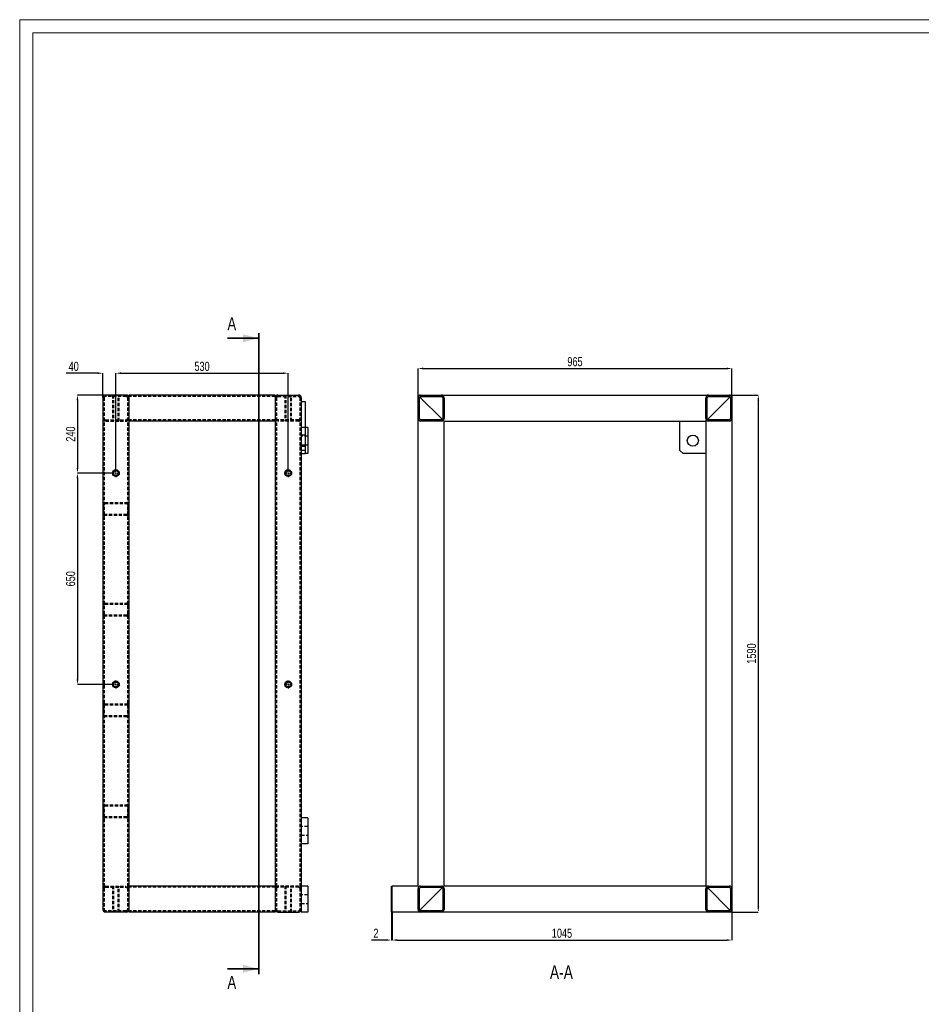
# Model space of a CAD drawing. Header units: millimetres. Extents: x 0 to 843, y 0 to 594.
# Tile 3 of 7: x 0 to 346, y 215 to 594. Entities that reach past the tile are written whole.
import ezdxf

# ---------------------------------------------------------------- set-up
doc = ezdxf.new("R2010")
doc.units = ezdxf.units.MM
doc.header["$PDSIZE"] = -1
doc.linetypes.add('CENTERX2', pattern=[20.32, 12.7, -2.54, 2.54, -2.54])
doc.linetypes.add('HIDDEN', pattern=[1.905, 1.27, -0.635])
for name, color, linetype in [('COTES', 1, 'Continuous'), ('NOTES', 6, 'Continuous'), ('TRAIT-FINS', 9, 'Continuous'), ('TRAIT-MIXTES', 3, 'CENTERX2'), ('TRAIT-TIRET', 2, 'HIDDEN')]:
    doc.layers.add(name, color=color, linetype=linetype)
doc.layers.add('TRAIT-FORT', color=4, linetype='Continuous', lineweight=25)
doc.styles.add('SLDTEXTSTYLE0', font='TXT', dxfattribs={"width": 0.75})
doc.dimstyles.new('SLDDIMSTYLE0', dxfattribs={"dimtxt": 3.5, "dimasz": 2, "dimexe": 0, "dimexo": 0.0625, "dimgap": 0.875, "dimtad": 1, "dimdec": 0, "dimlfac": 8, "dimrnd": 1e-09, "dimzin": 12, "dimdsep": 46, "dimtxsty": 'SLDTEXTSTYLE0', "dimsah": 1, "dimcen": 0.09, "dimadec": 0, "dimazin": 3, "dimtfac": 1, "dimtdec": 0, "dimtofl": 0, "dimtmove": 0, "dimatfit": 3, "dimfxl": 1, "dimfrac": 2, "dimtolj": 1, "dimtzin": 12, "dimarcsym": 0})
doc.dimstyles.new('SLDDIMSTYLE6', dxfattribs={"dimtxt": 3.5, "dimasz": 2, "dimexe": 0, "dimexo": 0.0625, "dimgap": 0.875, "dimtad": 1, "dimdec": 0, "dimlfac": 8, "dimrnd": 1e-09, "dimzin": 12, "dimdsep": 46, "dimtxsty": 'SLDTEXTSTYLE0', "dimsah": 1, "dimcen": 0.09, "dimadec": 0, "dimazin": 3, "dimtfac": 1, "dimtdec": 0, "dimtmove": 0, "dimatfit": 0, "dimfxl": 1, "dimfrac": 2, "dimtolj": 1, "dimtzin": 12, "dimarcsym": 0})
pattern_1 = [(45, (0, 0), (-13.4704, 13.4704), []), (45, (4.49, 2e-323), (-13.4704, 13.4704), []), (45, (8.98, 4e-323), (-13.4704, 13.4704), []), (45, (13.47, 6e-323), (-13.4704, 13.4704), [])]

# ---------------------------------------------------------------- blocks, each defined once
blk = doc.blocks.new('_D_23')
at = {"layer": 'COTES', "color": 0, "lineweight": -2, "transparency": 16777216}
for p, q in [((36.96, 421.3), (36.96, 458.09)), ((38.96, 458.09), (101.21, 458.09)), ((103.21, 421.3), (103.21, 458.09))]:
    blk.add_line(p, q, dxfattribs=at)
at = {"layer": 'COTES', "color": 0, "transparency": 16777216}
for points in [[(38.96, 458.43), (38.96, 457.76), (36.96, 458.09)], [(101.21, 458.43), (101.21, 457.76), (103.21, 458.09)]]:
    blk.add_solid(points, dxfattribs=at)
at = {"layer": 'Defpoints', "color": 0, "transparency": 16777216}
for p in [(103.21, 458.09), (36.96, 421.24), (103.21, 421.24)]:
    blk.add_point(p, dxfattribs=at)
at = {"layer": 'COTES', "color": 0, "transparency": 16777216, "insert": (70.08, 462.47), "char_height": 3.5, "attachment_point": 2, "style": 'SLDTEXTSTYLE0'}
blk.add_mtext('\\A1;530', dxfattribs=at)
blk = doc.blocks.new('_D_24')
at = {"layer": 'COTES', "color": 0, "lineweight": -2, "transparency": 16777216}
for p, q in [((29.96, 458.09), (17.89, 458.09)), ((31.96, 448.74), (31.96, 458.09)), ((36.96, 421.3), (36.96, 458.09)), ((38.96, 458.09), (40.96, 458.09))]:
    blk.add_line(p, q, dxfattribs=at)
at = {"layer": 'COTES', "color": 0, "transparency": 16777216}
for points in [[(29.96, 458.43), (29.96, 457.76), (31.96, 458.09)], [(38.96, 458.43), (38.96, 457.76), (36.96, 458.09)]]:
    blk.add_solid(points, dxfattribs=at)
at = {"layer": 'Defpoints', "color": 0, "transparency": 16777216}
for p in [(36.96, 458.09), (31.96, 448.68), (36.96, 421.24)]:
    blk.add_point(p, dxfattribs=at)
at = {"layer": 'COTES', "color": 0, "transparency": 16777216, "insert": (20.74, 462.47), "char_height": 3.5, "attachment_point": 2, "style": 'SLDTEXTSTYLE0'}
blk.add_mtext('\\A1;40', dxfattribs=at)
blk = doc.blocks.new('_D_25')
at = {"layer": 'COTES', "color": 0, "lineweight": -2, "transparency": 16777216}
for p, q in [((32.89, 449.68), (22.2, 449.68)), ((22.2, 447.68), (22.2, 421.68)), ((35.33, 419.68), (22.2, 419.68))]:
    blk.add_line(p, q, dxfattribs=at)
at = {"layer": 'COTES', "color": 0, "transparency": 16777216}
for points in [[(21.86, 447.68), (22.53, 447.68), (22.2, 449.68)], [(21.86, 421.68), (22.53, 421.68), (22.2, 419.68)]]:
    blk.add_solid(points, dxfattribs=at)
at = {"layer": 'Defpoints', "color": 0, "transparency": 16777216}
for p in [(32.96, 449.68), (22.2, 419.68), (35.39, 419.68)]:
    blk.add_point(p, dxfattribs=at)
at = {"layer": 'COTES', "color": 0, "transparency": 16777216, "insert": (17.82, 434.68), "char_height": 3.5, "attachment_point": 2, "rotation": 90, "style": 'SLDTEXTSTYLE0'}
blk.add_mtext('\\A1;240', dxfattribs=at)
blk = doc.blocks.new('_D_26')
at = {"layer": 'COTES', "color": 0, "lineweight": -2, "transparency": 16777216}
for p, q in [((35.33, 419.68), (22.2, 419.68)), ((22.2, 417.68), (22.2, 340.43)), ((35.33, 338.43), (22.2, 338.43))]:
    blk.add_line(p, q, dxfattribs=at)
at = {"layer": 'COTES', "color": 0, "transparency": 16777216}
for points in [[(21.86, 417.68), (22.53, 417.68), (22.2, 419.68)], [(21.86, 340.43), (22.53, 340.43), (22.2, 338.43)]]:
    blk.add_solid(points, dxfattribs=at)
at = {"layer": 'Defpoints', "color": 0, "transparency": 16777216}
for p in [(35.39, 419.68), (22.2, 338.43), (35.39, 338.43)]:
    blk.add_point(p, dxfattribs=at)
at = {"layer": 'COTES', "color": 0, "transparency": 16777216, "insert": (17.82, 379.05), "char_height": 3.5, "attachment_point": 2, "rotation": 90, "style": 'SLDTEXTSTYLE0'}
blk.add_mtext('\\A1;650', dxfattribs=at)
blk = doc.blocks.new('SW_CENTERMARKSYMBOL_17')
at = {"layer": 'TRAIT-MIXTES', "color": 0}
for p, q in [((-0.5, 0), (-1.5625, 0)), ((0, 0), (-0.25, 0)), ((0, 0), (-0.25, 0)), ((0, 0.5), (0, 1.5625)), ((0, 0), (0, 0.25)), ((0, 0), (0, 0.25)), ((0, 0), (0, -0.25)), ((0, 0), (0.25, 0)), ((0, 0), (0, -0.25)), ((0, 0), (0.25, 0)), ((0.5, 0), (1.5625, 0)), ((0, -0.5), (0, -1.5625))]:
    blk.add_line(p, q, dxfattribs=at)
blk = doc.blocks.new('SW_CENTERMARKSYMBOL_18')
at = {"layer": 'TRAIT-MIXTES', "color": 0}
for p, q in [((-0.5, 0), (-1.5625, 0)), ((0, 0), (-0.25, 0)), ((0, 0), (-0.25, 0)), ((0, 0.5), (0, 1.5625)), ((0, 0), (0, 0.25)), ((0, 0), (0, 0.25)), ((0, 0), (0, -0.25)), ((0, 0), (0.25, 0)), ((0, 0), (0, -0.25)), ((0, 0), (0.25, 0)), ((0.5, 0), (1.5625, 0)), ((0, -0.5), (0, -1.5625))]:
    blk.add_line(p, q, dxfattribs=at)
blk = doc.blocks.new('SW_CENTERMARKSYMBOL_19')
at = {"layer": 'TRAIT-MIXTES', "color": 0}
for p, q in [((-0.5, 0), (-1.5625, 0)), ((0, 0), (-0.25, 0)), ((0, 0), (-0.25, 0)), ((0, 0.5), (0, 1.5625)), ((0, 0), (0, 0.25)), ((0, 0), (0, 0.25)), ((0, 0), (0, -0.25)), ((0, 0), (0.25, 0)), ((0, 0), (0, -0.25)), ((0, 0), (0.25, 0)), ((0.5, 0), (1.5625, 0)), ((0, -0.5), (0, -1.5625))]:
    blk.add_line(p, q, dxfattribs=at)
blk = doc.blocks.new('SW_CENTERMARKSYMBOL_20')
at = {"layer": 'TRAIT-MIXTES', "color": 0}
for p, q in [((-0.5, 0), (-1.5625, 0)), ((0, 0), (-0.25, 0)), ((0, 0), (-0.25, 0)), ((0, 0.5), (0, 1.5625)), ((0, 0), (0, 0.25)), ((0, 0), (0, 0.25)), ((0, 0), (0, -0.25)), ((0, 0), (0.25, 0)), ((0, 0), (0, -0.25)), ((0, 0), (0.25, 0)), ((0.5, 0), (1.5625, 0)), ((0, -0.5), (0, -1.5625))]:
    blk.add_line(p, q, dxfattribs=at)
blk = doc.blocks.new('SW_CENTERMARKSYMBOL_21')
at = {"layer": 'TRAIT-MIXTES', "color": 0}
for p, q in [((-0.5, 0), (-1.5625, 0)), ((0, 0), (-0.25, 0)), ((0, 0), (-0.25, 0)), ((0, 0.5), (0, 1.5625)), ((0, 0), (0, 0.25)), ((0, 0), (0, 0.25)), ((0, 0), (0, -0.25)), ((0, 0), (0.25, 0)), ((0, 0), (0, -0.25)), ((0, 0), (0.25, 0)), ((0.5, 0), (1.5625, 0)), ((0, -0.5), (0, -1.5625))]:
    blk.add_line(p, q, dxfattribs=at)
blk = doc.blocks.new('SW_CENTERMARKSYMBOL_22')
at = {"layer": 'TRAIT-MIXTES', "color": 0}
for p, q in [((-0.5, 0), (-1.5625, 0)), ((0, 0), (-0.25, 0)), ((0, 0), (-0.25, 0)), ((0, 0.5), (0, 1.5625)), ((0, 0), (0, 0.25)), ((0, 0), (0, 0.25)), ((0, 0), (0, -0.25)), ((0, 0), (0.25, 0)), ((0, 0), (0, -0.25)), ((0, 0), (0.25, 0)), ((0.5, 0), (1.5625, 0)), ((0, -0.5), (0, -1.5625))]:
    blk.add_line(p, q, dxfattribs=at)
blk = doc.blocks.new('SW_CENTERMARKSYMBOL_23')
at = {"layer": 'TRAIT-MIXTES', "color": 0}
for p, q in [((-0.5, 0), (-1.5625, 0)), ((0, 0), (-0.25, 0)), ((0, 0), (-0.25, 0)), ((0, 0.5), (0, 1.5625)), ((0, 0), (0, 0.25)), ((0, 0), (0, 0.25)), ((0, 0), (0, -0.25)), ((0, 0), (0.25, 0)), ((0, 0), (0, -0.25)), ((0, 0), (0.25, 0)), ((0.5, 0), (1.5625, 0)), ((0, -0.5), (0, -1.5625))]:
    blk.add_line(p, q, dxfattribs=at)
blk = doc.blocks.new('SW_CENTERMARKSYMBOL_24')
at = {"layer": 'TRAIT-MIXTES', "color": 0}
for p, q in [((-0.5, 0), (-1.5625, 0)), ((0, 0), (-0.25, 0)), ((0, 0), (-0.25, 0)), ((0, 0.5), (0, 1.5625)), ((0, 0), (0, 0.25)), ((0, 0), (0, 0.25)), ((0, 0), (0, -0.25)), ((0, 0), (0.25, 0)), ((0, 0), (0, -0.25)), ((0, 0), (0.25, 0)), ((0.5, 0), (1.5625, 0)), ((0, -0.5), (0, -1.5625))]:
    blk.add_line(p, q, dxfattribs=at)
blk = doc.blocks.new('_D_40')
at = {"layer": 'COTES', "color": 0, "lineweight": -2, "transparency": 16777216}
for p, q in [((143.09, 250.87), (143.09, 240.15)), ((273.71, 250.87), (273.71, 240.15)), ((145.09, 240.15), (271.71, 240.15))]:
    blk.add_line(p, q, dxfattribs=at)
at = {"layer": 'COTES', "color": 0, "transparency": 16777216}
for points in [[(145.09, 240.49), (145.09, 239.82), (143.09, 240.15)], [(271.71, 240.49), (271.71, 239.82), (273.71, 240.15)]]:
    blk.add_solid(points, dxfattribs=at)
at = {"layer": 'Defpoints', "color": 0, "transparency": 16777216}
for p in [(143.09, 250.93), (273.71, 250.93), (273.71, 240.15)]:
    blk.add_point(p, dxfattribs=at)
at = {"layer": 'COTES', "color": 0, "transparency": 16777216, "insert": (208.4, 244.53), "char_height": 3.5, "attachment_point": 2, "style": 'SLDTEXTSTYLE0'}
blk.add_mtext('\\A1;1045', dxfattribs=at)
blk = doc.blocks.new('_D_41')
at = {"layer": 'COTES', "color": 0, "lineweight": -2, "transparency": 16777216}
for p, q in [((142.84, 250.87), (142.84, 240.15)), ((143.09, 250.87), (143.09, 240.15)), ((140.84, 240.15), (135.14, 240.15)), ((143.09, 240.15), (142.84, 240.15)), ((145.09, 240.15), (147.09, 240.15))]:
    blk.add_line(p, q, dxfattribs=at)
at = {"layer": 'COTES', "color": 0, "transparency": 16777216}
for points in [[(140.84, 240.49), (140.84, 239.82), (142.84, 240.15)], [(145.09, 240.49), (145.09, 239.82), (143.09, 240.15)]]:
    blk.add_solid(points, dxfattribs=at)
at = {"layer": 'Defpoints', "color": 0, "transparency": 16777216}
for p in [(142.84, 250.93), (143.09, 250.93), (142.84, 240.15)]:
    blk.add_point(p, dxfattribs=at)
at = {"layer": 'COTES', "color": 0, "transparency": 16777216, "insert": (136.89, 244.53), "char_height": 3.5, "attachment_point": 2, "style": 'SLDTEXTSTYLE0'}
blk.add_mtext('\\A1;2', dxfattribs=at)
blk = doc.blocks.new('_D_42')
at = {"layer": 'COTES', "color": 0, "lineweight": -2, "transparency": 16777216}
for p, q in [((273.77, 449.68), (283.86, 449.68)), ((283.86, 447.68), (283.86, 252.93)), ((273.77, 250.93), (283.86, 250.93))]:
    blk.add_line(p, q, dxfattribs=at)
at = {"layer": 'COTES', "color": 0, "transparency": 16777216}
for points in [[(283.53, 447.68), (284.2, 447.68), (283.86, 449.68)], [(283.53, 252.93), (284.2, 252.93), (283.86, 250.93)]]:
    blk.add_solid(points, dxfattribs=at)
at = {"layer": 'Defpoints', "color": 0, "transparency": 16777216}
for p in [(273.71, 449.68), (273.71, 250.93), (283.86, 250.93)]:
    blk.add_point(p, dxfattribs=at)
at = {"layer": 'COTES', "color": 0, "transparency": 16777216, "insert": (279.49, 350.3), "char_height": 3.5, "attachment_point": 2, "rotation": 90, "style": 'SLDTEXTSTYLE0'}
blk.add_mtext('\\A1;1590', dxfattribs=at)
blk = doc.blocks.new('_D_43')
at = {"layer": 'COTES', "color": 0, "lineweight": -2, "transparency": 16777216}
for p, q in [((153.09, 449.74), (153.09, 459.9)), ((155.09, 459.9), (271.71, 459.9)), ((273.71, 449.74), (273.71, 459.9))]:
    blk.add_line(p, q, dxfattribs=at)
at = {"layer": 'COTES', "color": 0, "transparency": 16777216}
for points in [[(155.09, 460.23), (155.09, 459.56), (153.09, 459.9)], [(271.71, 460.23), (271.71, 459.56), (273.71, 459.9)]]:
    blk.add_solid(points, dxfattribs=at)
at = {"layer": 'Defpoints', "color": 0, "transparency": 16777216}
for p in [(273.71, 459.9), (153.09, 449.68), (273.71, 449.68)]:
    blk.add_point(p, dxfattribs=at)
at = {"layer": 'COTES', "color": 0, "transparency": 16777216, "insert": (213.4, 464.27), "char_height": 3.5, "attachment_point": 2, "style": 'SLDTEXTSTYLE0'}
blk.add_mtext('\\A1;965', dxfattribs=at)

msp = doc.modelspace()

# ---------------------------------------------------------------- hatches: boundary and pattern name
at = {"layer": 'TRAIT-FINS'}
h = msp.add_hatch(dxfattribs=at)
h.set_pattern_fill('DIN 201 ACIER ET FONTE', color=256, style=0, pattern_type=2)
h.set_pattern_definition(pattern_1)
edge = h.paths.add_edge_path(flags=0)
edge.add_line((154.09, 439.68), (162.09, 439.68))
edge.add_arc((162.09, 440.68), 1, 270, 360)
edge.add_line((163.09, 440.68), (163.09, 448.68))
edge.add_arc((162.09, 448.68), 1, 0, 90)
edge.add_line((162.09, 449.68), (154.09, 449.68))
edge.add_arc((154.09, 448.68), 1, 90, 180)
edge.add_line((153.09, 448.68), (153.09, 440.68))
edge.add_arc((154.09, 440.68), 1, 180, 270)
edge = h.paths.add_edge_path(flags=0)
edge.add_arc((154.09, 440.68), 0.5, 180, 270, ccw=False)
edge.add_line((153.59, 440.68), (153.59, 448.68))
edge.add_arc((154.09, 448.68), 0.5, 90, 180, ccw=False)
edge.add_line((154.09, 449.18), (162.09, 449.18))
edge.add_arc((162.09, 448.68), 0.5, 0, 90, ccw=False)
edge.add_line((162.59, 448.68), (162.59, 440.68))
edge.add_arc((162.09, 440.68), 0.5, 270, 360, ccw=False)
edge.add_line((162.09, 440.18), (154.09, 440.18))
h = msp.add_hatch(dxfattribs=at)
h.set_pattern_fill('DIN 201 ACIER ET FONTE', color=256, style=0, pattern_type=2)
h.set_pattern_definition(pattern_1)
edge = h.paths.add_edge_path(flags=0)
edge.add_line((264.71, 439.68), (272.71, 439.68))
edge.add_arc((272.71, 440.68), 1, 270, 360)
edge.add_line((273.71, 440.68), (273.71, 448.68))
edge.add_arc((272.71, 448.68), 1, 0, 90)
edge.add_line((272.71, 449.68), (264.71, 449.68))
edge.add_arc((264.71, 448.68), 1, 90, 180)
edge.add_line((263.71, 448.68), (263.71, 440.68))
edge.add_arc((264.71, 440.68), 1, 180, 270)
edge = h.paths.add_edge_path(flags=0)
edge.add_arc((264.71, 440.68), 0.5, 180, 270, ccw=False)
edge.add_line((264.21, 440.68), (264.21, 448.68))
edge.add_arc((264.71, 448.68), 0.5, 90, 180, ccw=False)
edge.add_line((264.71, 449.18), (272.71, 449.18))
edge.add_arc((272.71, 448.68), 0.5, 0, 90, ccw=False)
edge.add_line((273.21, 448.68), (273.21, 440.68))
edge.add_arc((272.71, 440.68), 0.5, 270, 360, ccw=False)
edge.add_line((272.71, 440.18), (264.71, 440.18))
h = msp.add_hatch(dxfattribs=at)
h.set_pattern_fill('DIN 201 ACIER ET FONTE', color=256, style=0, pattern_type=2)
h.set_pattern_definition(pattern_1)
edge = h.paths.add_edge_path(flags=0)
edge.add_line((154.09, 250.93), (162.09, 250.93))
edge.add_arc((162.09, 251.93), 1, 270, 360)
edge.add_line((163.09, 251.93), (163.09, 259.93))
edge.add_arc((162.09, 259.93), 1, 0, 90)
edge.add_line((162.09, 260.93), (154.09, 260.93))
edge.add_arc((154.09, 259.93), 1, 90, 180)
edge.add_line((153.09, 259.93), (153.09, 251.93))
edge.add_arc((154.09, 251.93), 1, 180, 270)
edge = h.paths.add_edge_path(flags=0)
edge.add_arc((154.09, 251.93), 0.5, 180, 270, ccw=False)
edge.add_line((153.59, 251.93), (153.59, 259.93))
edge.add_arc((154.09, 259.93), 0.5, 90, 180, ccw=False)
edge.add_line((154.09, 260.43), (162.09, 260.43))
edge.add_arc((162.09, 259.93), 0.5, 0, 90, ccw=False)
edge.add_line((162.59, 259.93), (162.59, 251.93))
edge.add_arc((162.09, 251.93), 0.5, 270, 360, ccw=False)
edge.add_line((162.09, 251.43), (154.09, 251.43))
h = msp.add_hatch(dxfattribs=at)
h.set_pattern_fill('DIN 201 ACIER ET FONTE', color=256, style=0, pattern_type=2)
h.set_pattern_definition(pattern_1)
edge = h.paths.add_edge_path(flags=0)
edge.add_line((264.71, 250.93), (272.71, 250.93))
edge.add_arc((272.71, 251.93), 1, 270, 360)
edge.add_line((273.71, 251.93), (273.71, 259.93))
edge.add_arc((272.71, 259.93), 1, 0, 90)
edge.add_line((272.71, 260.93), (264.71, 260.93))
edge.add_arc((264.71, 259.93), 1, 90, 180)
edge.add_line((263.71, 259.93), (263.71, 251.93))
edge.add_arc((264.71, 251.93), 1, 180, 270)
edge = h.paths.add_edge_path(flags=0)
edge.add_arc((264.71, 251.93), 0.5, 180, 270, ccw=False)
edge.add_line((264.21, 251.93), (264.21, 259.93))
edge.add_arc((264.71, 259.93), 0.5, 90, 180, ccw=False)
edge.add_line((264.71, 260.43), (272.71, 260.43))
edge.add_arc((272.71, 259.93), 0.5, 0, 90, ccw=False)
edge.add_line((273.21, 259.93), (273.21, 251.93))
edge.add_arc((272.71, 251.93), 0.5, 270, 360, ccw=False)
edge.add_line((272.71, 251.43), (264.71, 251.43))

# ---------------------------------------------------------------- linework, layer by layer
at = {"lineweight": 18}
for p, q in [((841, 594), (0, 594)), ((0, 594), (0, 0)), ((5, 589), (5, 5)), ((836, 589), (5, 589))]:
    msp.add_line(p, q, dxfattribs=at)
at = {"lineweight": 35}
for p, q in [((91.85, 473.53), (91.85, 227.08)), ((79.85, 471.53), (91.85, 471.53)), ((79.85, 229.08), (91.85, 229.08))]:
    msp.add_line(p, q, dxfattribs=at)
for points in [[(91.85, 471.53), (85.85, 473.03), (85.85, 470.03)], [(91.85, 229.08), (85.85, 230.58), (85.85, 227.58)]]:
    msp.add_solid(points, dxfattribs=at)
at = {"layer": 'TRAIT-FORT', "lineweight": 25}
for p, q in [((31.96, 448.68), (31.96, 251.93)), ((40.96, 449.68), (32.96, 449.68)), ((41.96, 449.68), (41.96, 448.68)), ((98.21, 449.68), (41.96, 449.68)), ((41.96, 448.68), (41.96, 440.68)), ((98.21, 449.68), (98.21, 448.68)), ((98.21, 448.68), (98.21, 440.68)), ((99.21, 449.68), (107.21, 449.68)), ((108.21, 448.68), (108.21, 287.18)), ((108.21, 447.18), (109.71, 447.18)), ((109.71, 447.18), (109.71, 427.18)), ((153.09, 448.68), (153.09, 449.68)), ((153.09, 449.68), (153.38, 449.39)), ((153.09, 449.68), (154.09, 449.68)), ((153.38, 449.39), (153.09, 449.68)), ((153.09, 440.68), (153.09, 448.68)), ((153.59, 440.68), (153.59, 448.68)), ((153.73, 449.03), (154.09, 448.68)), ((154.09, 448.68), (153.73, 449.03)), ((154.09, 449.68), (162.09, 449.68)), ((154.09, 449.18), (162.09, 449.18)), ((154.09, 448.68), (162.09, 440.68)), ((162.09, 449.68), (264.71, 449.68)), ((162.59, 448.68), (162.59, 440.68)), ((163.09, 448.68), (163.09, 440.68)), ((263.71, 440.68), (263.71, 448.68)), ((264.21, 440.68), (264.21, 448.68)), ((264.71, 449.68), (272.71, 449.68)), ((264.71, 449.18), (272.71, 449.18)), ((264.71, 440.68), (272.71, 448.68)), ((272.71, 449.68), (273.71, 449.68)), ((272.71, 448.68), (273.07, 449.03)), ((273.07, 449.03), (272.71, 448.68)), ((273.21, 448.68), (273.21, 440.68)), ((273.42, 449.39), (273.71, 449.68)), ((273.71, 449.68), (273.42, 449.39)), ((273.71, 449.68), (273.71, 448.68)), ((273.71, 448.68), (273.71, 440.68)), ((41.96, 440.68), (41.96, 439.68)), ((98.21, 439.68), (41.96, 439.68)), ((41.96, 439.68), (41.96, 260.93)), ((98.21, 440.68), (98.21, 439.68)), ((98.21, 439.68), (98.21, 260.93)), ((153.09, 260.93), (153.09, 440.68)), ((162.09, 440.18), (154.09, 440.18)), ((162.09, 439.68), (154.09, 439.68)), ((162.09, 440.68), (162.44, 440.33)), ((162.44, 440.33), (162.09, 440.68)), ((162.79, 439.97), (163.09, 439.68)), ((163.09, 439.68), (162.79, 439.97)), ((163.09, 260.93), (163.09, 439.68)), ((163.09, 439.68), (263.71, 439.68)), ((253.71, 428.43), (253.71, 439.68)), ((263.71, 439.68), (264.01, 439.97)), ((264.01, 439.97), (263.71, 439.68)), ((263.71, 439.68), (263.71, 260.93)), ((264.36, 440.33), (264.71, 440.68)), ((264.71, 440.68), (264.36, 440.33)), ((272.71, 440.18), (264.71, 440.18)), ((272.71, 439.68), (264.71, 439.68)), ((273.71, 440.68), (273.71, 259.93)), ((110.71, 437.18), (109.71, 437.18)), ((110.71, 437.18), (110.71, 427.18)), ((253.71, 428.43), (254.96, 427.18)), ((108.21, 427.18), (109.71, 427.18)), ((110.71, 427.18), (109.71, 427.18)), ((263.71, 427.18), (254.96, 427.18)), ((108.21, 287.18), (108.21, 277.18)), ((110.71, 287.18), (108.21, 287.18)), ((110.71, 287.18), (110.71, 277.18)), ((110.71, 277.18), (108.21, 277.18)), ((108.21, 277.18), (108.21, 251.93)), ((41.96, 260.93), (41.96, 259.93)), ((98.21, 260.93), (41.96, 260.93)), ((41.96, 259.93), (41.96, 251.93)), ((98.21, 260.93), (98.21, 259.93)), ((98.21, 259.93), (98.21, 251.93)), ((110.71, 260.93), (108.21, 260.93)), ((110.71, 260.93), (110.71, 250.93)), ((142.84, 259.93), (142.84, 260.93)), ((142.84, 260.93), (143.09, 260.93)), ((142.84, 251.93), (142.84, 259.93)), ((143.09, 259.93), (143.09, 260.93)), ((153.09, 260.93), (143.09, 260.93)), ((143.09, 251.93), (143.09, 259.93)), ((153.09, 251.93), (153.09, 259.93)), ((153.59, 251.93), (153.59, 259.93)), ((154.09, 260.93), (162.09, 260.93)), ((154.09, 260.43), (162.09, 260.43)), ((162.09, 259.93), (154.09, 251.93)), ((162.44, 260.28), (162.09, 259.93)), ((162.59, 259.93), (162.59, 251.93)), ((163.09, 260.93), (162.79, 260.64)), ((263.71, 260.93), (163.09, 260.93)), ((163.09, 259.93), (163.09, 251.93)), ((263.71, 260.93), (264.01, 260.64)), ((264.01, 260.64), (263.71, 260.93)), ((263.71, 251.93), (263.71, 259.93)), ((264.21, 251.93), (264.21, 259.93)), ((264.36, 260.28), (264.71, 259.93)), ((264.71, 259.93), (264.36, 260.28)), ((264.71, 260.93), (272.71, 260.93)), ((264.71, 260.43), (272.71, 260.43)), ((264.71, 259.93), (272.71, 251.93)), ((273.21, 259.93), (273.21, 251.93)), ((273.71, 259.93), (273.71, 251.93)), ((40.96, 250.93), (32.96, 250.93)), ((41.96, 251.93), (41.96, 250.93)), ((98.21, 250.93), (41.96, 250.93)), ((98.21, 251.93), (98.21, 250.93)), ((99.21, 250.93), (107.21, 250.93)), ((108.21, 251.93), (108.21, 250.93)), ((110.71, 250.93), (108.21, 250.93)), ((142.84, 250.93), (142.84, 251.93)), ((142.84, 250.93), (143.09, 250.93)), ((143.09, 250.93), (143.09, 251.93)), ((154.09, 250.93), (143.09, 250.93)), ((153.38, 251.22), (153.09, 250.93)), ((154.09, 251.93), (153.73, 251.58)), ((162.09, 251.43), (154.09, 251.43)), ((162.09, 250.93), (154.09, 250.93)), ((264.71, 250.93), (162.09, 250.93)), ((272.71, 251.43), (264.71, 251.43)), ((272.71, 250.93), (264.71, 250.93)), ((272.71, 251.93), (273.07, 251.58)), ((273.07, 251.58), (272.71, 251.93)), ((273.71, 250.93), (272.71, 250.93)), ((273.42, 251.22), (273.71, 250.93)), ((273.71, 250.93), (273.42, 251.22)), ((273.71, 251.93), (273.71, 250.93))]:
    msp.add_line(p, q, dxfattribs=at)
for centre, radius in [((258.71, 432.18), 2.13), ((36.96, 419.68), 1.31), ((36.96, 419.68), 0.938), ((103.21, 419.68), 1.31), ((103.21, 419.68), 0.938), ((36.96, 338.43), 1.31), ((36.96, 338.43), 0.938), ((103.21, 338.43), 1.31), ((103.21, 338.43), 0.938)]:
    msp.add_circle(centre, radius, dxfattribs=at)
for centre, radius, start, end in [((32.96, 448.68), 1, 90, 180), ((40.96, 448.68), 1, 0, 90), ((99.21, 448.68), 1, 90, 180), ((107.21, 448.68), 1, 360, 90), ((154.09, 448.68), 1, 90, 180), ((154.09, 448.68), 0.5, 90, 180), ((162.09, 448.68), 1, 0, 90), ((162.09, 448.68), 0.5, 0, 90), ((264.71, 448.68), 1, 90, 180), ((264.71, 448.68), 0.5, 90, 180), ((272.71, 448.68), 1, 0, 90), ((272.71, 448.68), 0.5, 0, 90), ((154.09, 440.68), 1, 180, 270), ((154.09, 440.68), 0.5, 180, 270), ((162.09, 440.68), 1, 270, 0), ((162.09, 440.68), 0.5, 270, 0), ((264.71, 440.68), 1, 180, 270), ((264.71, 440.68), 0.5, 180, 270), ((272.71, 440.68), 1, 270, 0), ((272.71, 440.68), 0.5, 270, 0), ((154.09, 259.93), 1, 90, 180), ((154.09, 259.93), 0.5, 90, 180), ((162.09, 259.93), 1, 0, 90), ((162.09, 259.93), 0.5, 0, 90), ((264.71, 259.93), 1, 90, 180), ((264.71, 259.93), 0.5, 90, 180), ((272.71, 259.93), 1, 0, 90), ((272.71, 259.93), 0.5, 0, 90), ((32.96, 251.93), 1, 180, 270), ((40.96, 251.93), 1, 270, 360), ((99.21, 251.93), 1, 180, 270), ((107.21, 251.93), 1, 270, 0), ((154.09, 251.93), 1, 180, 270), ((154.09, 251.93), 0.5, 180, 270), ((162.09, 251.93), 1, 270, 0), ((162.09, 251.93), 0.5, 270, 0), ((264.71, 251.93), 1, 180, 270), ((264.71, 251.93), 0.5, 180, 270), ((272.71, 251.93), 1, 270, 0), ((272.71, 251.93), 0.5, 270, 0)]:
    msp.add_arc(centre, radius, start, end, dxfattribs=at)
at = {"layer": 'TRAIT-TIRET'}
for p, q in [((32.46, 448.68), (32.46, 251.93)), ((40.96, 449.18), (32.96, 449.18)), ((35.64, 449.68), (35.64, 439.68)), ((35.64, 449.68), (35.64, 449.18)), ((36.02, 449.68), (36.02, 439.68)), ((37.89, 439.68), (37.89, 449.68)), ((38.27, 439.68), (38.27, 449.68)), ((38.27, 449.18), (38.27, 449.68)), ((41.46, 448.68), (41.46, 251.93)), ((98.21, 449.18), (41.96, 449.18)), ((98.71, 448.68), (98.71, 251.93)), ((99.21, 449.18), (107.21, 449.18)), ((101.89, 449.68), (101.89, 439.68)), ((101.89, 449.68), (101.89, 449.18)), ((102.27, 449.68), (102.27, 439.68)), ((104.14, 439.68), (104.14, 449.68)), ((104.52, 439.68), (104.52, 449.68)), ((104.52, 449.18), (104.52, 449.68)), ((107.71, 448.68), (107.71, 251.93)), ((32.96, 440.18), (40.96, 440.18)), ((32.96, 439.68), (40.96, 439.68)), ((35.64, 440.18), (35.64, 439.68)), ((38.27, 439.68), (38.27, 440.18)), ((98.21, 440.18), (41.96, 440.18)), ((107.21, 440.18), (99.21, 440.18)), ((107.21, 439.68), (99.21, 439.68)), ((101.89, 440.18), (101.89, 439.68)), ((104.52, 439.68), (104.52, 440.18)), ((109.71, 437.18), (108.21, 437.18)), ((108.21, 434.24), (107.71, 434.24)), ((109.71, 434.3), (108.21, 434.3)), ((110.71, 433.84), (108.21, 433.84)), ((107.71, 430.12), (108.21, 430.12)), ((108.21, 430.52), (110.71, 430.52)), ((108.21, 430.05), (109.71, 430.05)), ((109.71, 428.43), (108.21, 428.43)), ((32.33, 404.18), (32.33, 407.68)), ((32.71, 408.43), (41.21, 408.43)), ((32.71, 408.05), (41.21, 408.05)), ((41.58, 407.68), (41.58, 404.18)), ((41.21, 403.8), (32.71, 403.8)), ((41.21, 403.43), (32.71, 403.43)), ((32.33, 365.43), (32.33, 368.93)), ((32.71, 369.68), (41.21, 369.68)), ((32.71, 369.3), (41.21, 369.3)), ((41.58, 368.93), (41.58, 365.43)), ((41.21, 365.05), (32.71, 365.05)), ((41.21, 364.68), (32.71, 364.68)), ((32.33, 326.68), (32.33, 330.18)), ((32.71, 330.93), (41.21, 330.93)), ((32.71, 330.55), (41.21, 330.55)), ((41.58, 330.18), (41.58, 326.68)), ((41.21, 326.3), (32.71, 326.3)), ((41.21, 325.93), (32.71, 325.93)), ((32.71, 292.18), (41.21, 292.18)), ((32.71, 291.8), (41.21, 291.8)), ((32.33, 287.93), (32.33, 291.43)), ((41.58, 291.43), (41.58, 287.93)), ((41.21, 287.55), (32.71, 287.55)), ((41.21, 287.18), (32.71, 287.18)), ((108.21, 284.24), (107.71, 284.24)), ((110.71, 283.84), (108.21, 283.84)), ((108.21, 280.52), (110.71, 280.52)), ((107.71, 280.12), (108.21, 280.12)), ((32.96, 260.93), (40.96, 260.93)), ((32.96, 260.43), (40.96, 260.43)), ((35.64, 260.93), (35.64, 250.93)), ((35.64, 260.93), (35.64, 260.43)), ((36.02, 260.93), (36.02, 250.93)), ((37.89, 250.93), (37.89, 260.93)), ((38.27, 250.93), (38.27, 260.93)), ((38.27, 260.43), (38.27, 260.93)), ((98.21, 260.43), (41.96, 260.43)), ((107.21, 260.93), (99.21, 260.93)), ((107.21, 260.43), (99.21, 260.43)), ((101.89, 260.93), (101.89, 260.43)), ((101.89, 260.93), (101.89, 250.93)), ((102.27, 260.93), (102.27, 250.93)), ((104.14, 250.93), (104.14, 260.93)), ((104.52, 260.43), (104.52, 260.93)), ((104.52, 250.93), (104.52, 260.93)), ((110.71, 257.59), (108.21, 257.59)), ((108.21, 254.27), (110.71, 254.27)), ((40.96, 251.43), (32.96, 251.43)), ((35.64, 251.43), (35.64, 250.93)), ((38.27, 250.93), (38.27, 251.43)), ((98.21, 251.43), (41.96, 251.43)), ((99.21, 251.43), (107.21, 251.43)), ((101.89, 251.43), (101.89, 250.93)), ((104.52, 250.93), (104.52, 251.43))]:
    msp.add_line(p, q, dxfattribs=at)
for centre, radius, start, end in [((32.96, 448.68), 0.5, 90, 180), ((40.96, 448.68), 0.5, 0, 90), ((99.21, 448.68), 0.5, 90, 180), ((107.21, 448.68), 0.5, 0, 90), ((32.96, 440.68), 1, 180, 270), ((32.96, 440.68), 0.5, 180, 270), ((40.96, 440.68), 1, 270, 0), ((40.96, 440.68), 0.5, 270, 0), ((99.21, 440.68), 1, 180, 270), ((99.21, 440.68), 0.5, 180, 270), ((107.21, 440.68), 0.5, 270, 0), ((107.21, 440.68), 1, 270, 0), ((32.71, 407.68), 0.75, 90, 180), ((32.71, 407.68), 0.375, 90, 180), ((41.21, 407.68), 0.75, 0, 90), ((41.21, 407.68), 0.375, 0, 90), ((32.71, 404.18), 0.75, 180, 270), ((32.71, 404.18), 0.375, 180, 270), ((41.21, 404.18), 0.375, 270, 0), ((41.21, 404.18), 0.75, 270, 0), ((32.71, 368.93), 0.75, 90, 180), ((32.71, 368.93), 0.375, 90, 180), ((41.21, 368.93), 0.75, 0, 90), ((41.21, 368.93), 0.375, 0, 90), ((32.71, 365.43), 0.75, 180, 270), ((32.71, 365.43), 0.375, 180, 270), ((41.21, 365.43), 0.75, 270, 0), ((41.21, 365.43), 0.375, 270, 0), ((32.71, 330.18), 0.75, 90, 180), ((32.71, 330.18), 0.375, 90, 180), ((41.21, 330.18), 0.75, 0, 90), ((41.21, 330.18), 0.375, 0, 90), ((32.71, 326.68), 0.75, 180, 270), ((32.71, 326.68), 0.375, 180, 270), ((41.21, 326.68), 0.375, 270, 0), ((41.21, 326.68), 0.75, 270, 0), ((32.71, 291.43), 0.75, 90, 180), ((32.71, 291.43), 0.375, 90, 180), ((41.21, 291.43), 0.75, 0, 90), ((41.21, 291.43), 0.375, 0, 90), ((32.71, 287.93), 0.75, 180, 270), ((32.71, 287.93), 0.375, 180, 270), ((41.21, 287.93), 0.75, 270, 0), ((41.21, 287.93), 0.375, 270, 0), ((32.96, 259.93), 1, 90, 180), ((32.96, 259.93), 0.5, 90, 180), ((40.96, 259.93), 1, 0, 90), ((40.96, 259.93), 0.5, 360, 90), ((99.21, 259.93), 1, 90, 180), ((99.21, 259.93), 0.5, 90, 180), ((107.21, 259.93), 1, 0, 90), ((107.21, 259.93), 0.5, 0, 90), ((32.96, 251.93), 0.5, 180, 270), ((40.96, 251.93), 0.5, 270, 0), ((99.21, 251.93), 0.5, 180, 270), ((107.21, 251.93), 0.5, 270, 0)]:
    msp.add_arc(centre, radius, start, end, dxfattribs=at)

# ---------------------------------------------------------------- block references
at = {"layer": 'TRAIT-MIXTES'}
for name, p in [('SW_CENTERMARKSYMBOL_20', (36.96, 419.68)), ('SW_CENTERMARKSYMBOL_24', (36.96, 419.68)), ('SW_CENTERMARKSYMBOL_17', (103.21, 419.68)), ('SW_CENTERMARKSYMBOL_18', (103.21, 419.68)), ('SW_CENTERMARKSYMBOL_19', (36.96, 338.43)), ('SW_CENTERMARKSYMBOL_21', (36.96, 338.43)), ('SW_CENTERMARKSYMBOL_22', (103.21, 338.43)), ('SW_CENTERMARKSYMBOL_23', (103.21, 338.43))]:
    msp.add_blockref(name, p, dxfattribs=at)

# ---------------------------------------------------------------- texts
at = {"char_height": 5, "attachment_point": 1, "style": 'SLDTEXTSTYLE0'}
for insert in [(79.85, 479.61), (79.85, 226.39)]:
    msp.add_mtext('A', dxfattribs=dict(at, insert=insert))
at = {"layer": 'NOTES', "insert": (208.19, 230.44), "char_height": 5.292, "attachment_point": 2, "style": 'SLDTEXTSTYLE0'}
msp.add_mtext('A-A', dxfattribs=at)

# ---------------------------------------------------------------- dimensions: what is measured, and where the dimension line sits
at = {"layer": 'COTES'}
for base, p1, p2, dimstyle, picture, middle in [((36.96, 458.09), (31.96, 448.68), (36.96, 421.24), 'SLDDIMSTYLE0', '_D_24', (20.74, 458.09)), ((103.21, 458.09), (36.96, 421.24), (103.21, 421.24), 'SLDDIMSTYLE0', '_D_23', (70.08, 458.09)), ((273.71, 459.9), (153.09, 449.68), (273.71, 449.68), 'SLDDIMSTYLE0', '_D_43', (213.4, 459.9)), ((142.84, 240.15), (143.09, 250.93), (142.84, 250.93), 'SLDDIMSTYLE6', '_D_41', (136.89, 240.15)), ((273.71, 240.15), (143.09, 250.93), (273.71, 250.93), 'SLDDIMSTYLE0', '_D_40', (208.4, 240.15))]:
    dim = msp.add_linear_dim(base=base, p1=p1, p2=p2, dimstyle=dimstyle, dxfattribs=at)
    dim.commit()
    dim.dimension.update_dxf_attribs({"geometry": picture, "text_midpoint": middle, "dimtype": 160})
for base, p1, p2, picture, middle in [((22.2, 419.68), (32.96, 449.68), (35.39, 419.68), '_D_25', (22.2, 434.68)), ((283.86, 250.93), (273.71, 449.68), (273.71, 250.93), '_D_42', (283.86, 350.3)), ((22.2, 338.43), (35.39, 419.68), (35.39, 338.43), '_D_26', (22.2, 379.05))]:
    dim = msp.add_linear_dim(base=base, p1=p1, p2=p2, angle=90, dimstyle='SLDDIMSTYLE0', dxfattribs=at)
    dim.commit()
    dim.dimension.update_dxf_attribs({"geometry": picture, "text_midpoint": middle, "dimtype": 160})

doc.saveas('drawing.dxf')
